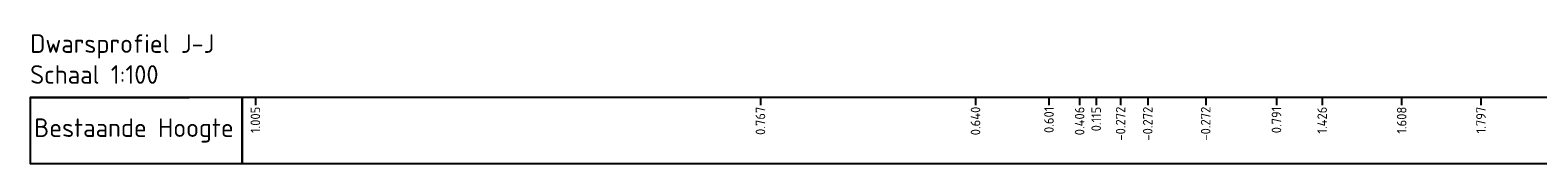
# Model space of a CAD drawing. Header units: metres. Extents: x -54 to 109, y -117 to 84.
# Tile 58 of 256: x -6.91 to 21.54, y -21.1 to -18.62. Entities that reach past the tile are written whole.
import ezdxf

# ---------------------------------------------------------------- set-up
doc = ezdxf.new("R2010")
doc.units = ezdxf.units.M
for name, color, linetype, lineweight in [('C3D-LABELS', 7, 'Continuous', 25), ('X-XX-AL-DETAIL2-G', 7, 'Continuous', 25), ('X-XX-AL-T35', 7, 'Continuous', 35)]:
    doc.layers.add(name, color=color, linetype=linetype, lineweight=lineweight)
doc.layers.add('C3D-SECTION_SECTIONVIEW_LABELING', color=7, linetype='Continuous')
doc.styles.add('NLCS-ISO', font='NLCS-ISO.ttf')

# ---------------------------------------------------------------- blocks, each defined once
blk = doc.blocks.new('*U183')
at = {"layer": 'C3D-LABELS', "color": 7, "linetype": 'Continuous', "lineweight": 25, "char_height": 0.18, "attachment_point": 6, "rotation": 90, "style": 'NLCS-ISO'}
for s, insert in [('1.005', (108066.184, 403187.174)), ('0.767', (108075.714, 403187.174)), ('0.640', (108079.772, 403187.174)), ('0.601', (108081.158, 403187.174)), ('0.406', (108081.736, 403187.174)), ('0.115', (108082.049, 403187.174)), ('-0.272', (108082.51, 403187.174)), ('-0.272', (108083.022, 403187.174)), ('-0.272', (108084.115, 403187.174)), ('0.791', (108085.451, 403187.174)), ('1.426', (108086.313, 403187.174)), ('1.608', (108087.813, 403187.174)), ('1.797', (108089.31, 403187.174))]:
    blk.add_mtext(s, dxfattribs=dict(at, insert=insert))

msp = doc.modelspace()

# ---------------------------------------------------------------- linework, layer by layer
at = {"layer": 'C3D-LABELS', "color": 7, "linetype": 'Continuous', "lineweight": 25}
msp.add_line((-6.91, -19.848), (-3.91, -19.848), dxfattribs=at)
at = {"layer": 'X-XX-AL-DETAIL2-G', "color": 7, "linetype": 'Continuous', "lineweight": -3}
for p, q in [((-2.66, -19.848), (-2.66, -19.998)), ((6.87, -19.848), (6.87, -19.998)), ((10.928, -19.848), (10.928, -19.998)), ((12.314, -19.848), (12.314, -19.998)), ((12.892, -19.848), (12.892, -19.998)), ((13.205, -19.848), (13.205, -19.998)), ((13.666, -19.848), (13.666, -19.998)), ((14.178, -19.848), (14.178, -19.998)), ((15.271, -19.848), (15.271, -19.998)), ((16.607, -19.848), (16.607, -19.998)), ((17.469, -19.848), (17.469, -19.998)), ((18.969, -19.848), (18.969, -19.998)), ((20.466, -19.848), (20.466, -19.998))]:
    msp.add_line(p, q, dxfattribs=at)
for points in [[(-2.91, -21.098), (-2.91, -19.848), (-6.91, -19.848), (-6.91, -21.098)], [(-2.91, -21.098), (77.59, -21.098), (77.59, -19.848), (-2.91, -19.848)]]:
    msp.add_3dface(points, dxfattribs=at)

# ---------------------------------------------------------------- block references
at = {"layer": 'C3D-SECTION_SECTIONVIEW_LABELING', "color": 7, "linetype": 'Continuous', "lineweight": -3}
msp.add_blockref('*U183', (-108068.844, -403207.198), dxfattribs=at)

# ---------------------------------------------------------------- texts
at = {"layer": 'C3D-LABELS', "color": 7, "linetype": 'Continuous', "lineweight": 25, "insert": (-6.835, -20.473), "char_height": 0.35, "attachment_point": 4, "style": 'NLCS-ISO'}
msp.add_mtext('{\\C256;Bestaande Hoogte}', dxfattribs=at)
at = {"layer": 'X-XX-AL-T35', "color": 7, "linetype": 'Continuous', "lineweight": -3, "insert": (-6.91, -18.658), "char_height": 0.35, "attachment_point": 1, "style": 'NLCS-ISO'}
msp.add_mtext('{\\C256;Dwarsprofiel J-J\\PSchaal 1:100}', dxfattribs=at)

doc.saveas('drawing.dxf')
